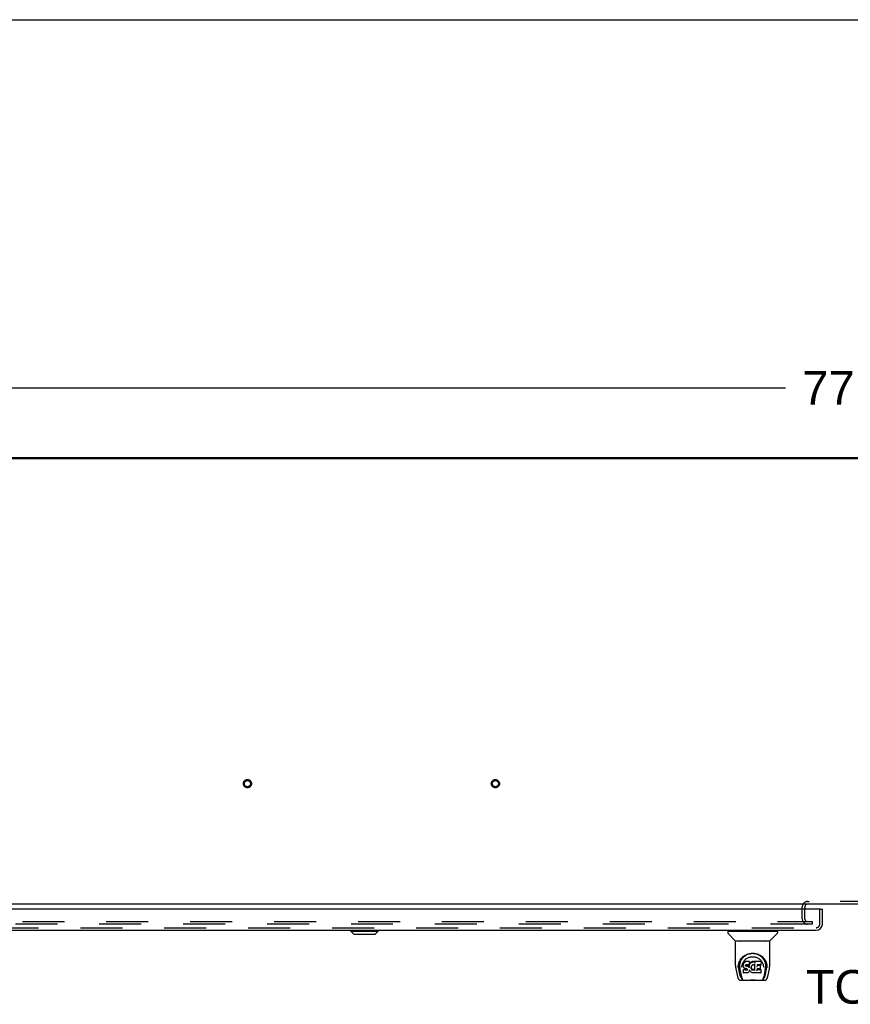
# Model space of a CAD drawing. Header units: inches. Extents: x 0 to 308, y 0 to 199.
# Tile 109 of 139: x 54 to 87, y 159 to 199. Entities that reach past the tile are written whole.
import ezdxf

# ---------------------------------------------------------------- set-up
doc = ezdxf.new("R2010")
doc.units = ezdxf.units.IN
doc.header["$LTSCALE"] = 16.920913
doc.header["$MEASUREMENT"] = 0
doc.linetypes.add('HIDDEN', pattern=[0.2, 0.1, -0.1])
doc.layers.get('0').update_dxf_attribs({"linetype": 'CONTINUOUS'})
for name, color, linetype in [('DEFAULT_2', 8, 'HIDDEN'), ('DIMENSIONS', 7, 'CONTINUOUS'), ('LEFT_OR_SECONDARY_DOOR_ASSEMBLY', 7, 'CONTINUOUS')]:
    doc.layers.add(name, color=color, linetype=linetype)
doc.styles.get("Standard").update_dxf_attribs({"font": 'arial.ttf'})
doc.dimstyles.new('DIMSTYLE_1', dxfattribs={"dimtxt": 1.357292, "dimasz": 1.809723, "dimexe": 0.09, "dimexo": 0.07, "dimgap": 0.0375, "dimtad": 0, "dimtih": 1, "dimtoh": 1, "dimzin": 4, "dimdsep": 46, "dimtxsty": 'Standard', "dimblk": '_FILLED', "dimblk1": '_FILLED', "dimblk2": '_FILLED', "dimcen": 0.09, "dimadec": 3, "dimazin": 1, "dimtfac": 1, "dimtdec": 3, "dimtofl": 0, "dimtmove": 0, "dimatfit": 3, "dimldrblk": '_FILLED', "dimfxl": 0, "dimtolj": 1, "dimtzin": 4, "dimarcsym": 0})

# ---------------------------------------------------------------- blocks, each defined once
blk = doc.blocks.new('_FILLED')
at = {"color": 0, "linetype": 'ByBlock'}
blk.add_solid([(0, 0), (-1, 0.2), (-1, -0.2)], dxfattribs=at)
blk = doc.blocks.new('*D1')
at = {"layer": 'DIMENSIONS', "color": 2, "linetype": 'Continuous'}
for p, q in [((48.763, 182.638), (48.763, 185.858)), ((126.513, 182.638), (126.513, 185.858)), ((48.763, 184.229), (84.588, 184.229)), ((126.513, 184.229), (90.688, 184.229))]:
    blk.add_line(p, q, dxfattribs=at)
at = {"layer": 'DIMENSIONS', "color": 2, "linetype": 'Continuous', "xscale": 1.8097233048, "yscale": 1.8097233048, "zscale": 1.8097233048, "rotation": 180}
blk.add_blockref('_FILLED', (48.763, 184.229), dxfattribs=at)
at = {"layer": 'DIMENSIONS', "color": 2, "linetype": 'Continuous', "xscale": 1.8097233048, "yscale": 1.8097233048, "zscale": 1.8097233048}
blk.add_blockref('_FILLED', (126.513, 184.229), dxfattribs=at)
at = {"layer": 'DIMENSIONS', "color": 2, "linetype": 'Continuous', "insert": (87.638, 184.908), "char_height": 1.3573, "width": 4.74296, "attachment_point": 2, "line_spacing_factor": 0.9}
blk.add_mtext('77.75', dxfattribs=at)

msp = doc.modelspace()

# ---------------------------------------------------------------- linework, layer by layer
at = {"color": 7, "linetype": 'Continuous'}
for p, q in [((0, 199.07), (307.653, 199.07)), ((49.009, 181.423), (126.266, 181.423)), ((65.763, 181.423), (65.763, 181.371)), ((126.409, 181.371), (48.867, 181.371)), ((126.461, 163.423), (48.815, 163.423)), ((85.367, 163.281), (85.367, 163.219))]:
    msp.add_line(p, q, dxfattribs=at)
at = {"color": 3, "linetype": 'Continuous'}
msp.add_arc((85.482, 163.308), 0.115, 115.2502, 169.2857, dxfattribs=at)
at = {"layer": 'DEFAULT_2', "color": 8, "linetype": 'HIDDEN'}
for p, q in [((85.482, 163.527), (85.543, 163.527)), ((88.482, 163.527), (85.543, 163.527)), ((85.263, 162.83), (85.263, 163.308)), ((85.367, 163.281), (85.367, 163.308)), ((85.367, 162.83), (85.367, 163.219)), ((50.429, 162.715), (85.679, 162.715)), ((85.679, 162.611), (50.429, 162.611)), ((85.679, 162.611), (85.679, 162.715))]:
    msp.add_line(p, q, dxfattribs=at)
for centre, radius in [((62.888, 168.277), 0.164), ((62.888, 168.277), 0.124), ((72.888, 168.277), 0.164), ((72.888, 168.277), 0.124)]:
    msp.add_circle(centre, radius, dxfattribs=at)
for centre, radius, start, end in [((85.482, 163.308), 0.219, 90, 180), ((85.482, 163.308), 0.115, 169.2857, 180), ((85.482, 163.308), 0.115, 90, 115.2502), ((85.482, 162.83), 0.219, 180, 270), ((85.482, 162.83), 0.115, 180, 270)]:
    msp.add_arc(centre, radius, start, end, dxfattribs=at)
at = {"layer": 'LEFT_OR_SECONDARY_DOOR_ASSEMBLY', "color": 3, "linetype": 'Continuous'}
for p, q in [((86.013, 163.219), (49.2, 163.219)), ((86.075, 162.612), (86.075, 163.219)), ((49.384, 162.365), (85.829, 162.365))]:
    msp.add_line(p, q, dxfattribs=at)
at = {"layer": 'LEFT_OR_SECONDARY_DOOR_ASSEMBLY', "color": 8, "linetype": 'HIDDEN'}
for p, q in [((85.971, 162.612), (85.971, 163.219)), ((49.384, 162.469), (85.829, 162.469))]:
    msp.add_line(p, q, dxfattribs=at)
at = {"layer": 'LEFT_OR_SECONDARY_DOOR_ASSEMBLY', "color": 7, "linetype": 'Continuous'}
for p, q in [((86.013, 163.219), (86.075, 163.219)), ((67.055, 162.326), (67.055, 162.365)), ((67.173, 162.208), (67.055, 162.326)), ((67.055, 162.326), (68.158, 162.326)), ((67.056, 162.326), (67.056, 162.365)), ((67.174, 162.208), (67.056, 162.326)), ((68.04, 162.208), (68.158, 162.326)), ((68.158, 162.326), (68.158, 162.365)), ((82.267, 162.326), (84.259, 162.326)), ((82.318, 162.326), (82.318, 162.365)), ((84.208, 162.326), (84.208, 162.365)), ((67.173, 162.208), (68.04, 162.208)), ((82.259, 162.318), (82.259, 162.263)), ((82.565, 161.941), (82.27, 162.235)), ((83.939, 161.932), (82.586, 161.932)), ((82.646, 161.928), (82.645, 161.927)), ((82.648, 161.932), (82.646, 161.928)), ((83.88, 161.928), (83.878, 161.932)), ((83.96, 161.941), (84.255, 162.235)), ((84.267, 162.318), (84.267, 162.263)), ((82.574, 160.953), (82.574, 161.916)), ((83.944, 161.924), (82.582, 161.924)), ((83.952, 160.953), (83.952, 161.916)), ((82.83, 161.207), (82.855, 161.242)), ((82.589, 160.809), (82.654, 160.504)), ((82.681, 160.868), (82.685, 160.926)), ((82.681, 160.869), (82.681, 160.868)), ((82.685, 160.926), (82.693, 160.98)), ((82.695, 160.986), (82.694, 160.931)), ((82.762, 160.536), (82.706, 160.813)), ((82.742, 160.879), (82.744, 160.853)), ((82.752, 160.788), (82.814, 160.485)), ((82.827, 160.882), (82.827, 160.882)), ((82.887, 161.005), (82.886, 160.98)), ((82.886, 160.946), (82.886, 160.98)), ((82.888, 160.921), (82.886, 160.946)), ((82.886, 160.946), (82.886, 160.946)), ((82.892, 161.03), (82.887, 161.005)), ((82.888, 160.971), (82.887, 161.005)), ((82.892, 160.896), (82.888, 160.921)), ((82.888, 160.921), (82.888, 160.921)), ((82.902, 161.055), (82.892, 161.03)), ((82.893, 160.995), (82.892, 161.03)), ((82.901, 160.873), (82.892, 160.896)), ((82.892, 160.896), (82.892, 160.896)), ((82.9, 160.78), (82.892, 160.772)), ((82.894, 160.659), (82.892, 160.772)), ((82.9, 160.743), (82.9, 160.78)), ((82.962, 160.78), (82.9, 160.78)), ((82.915, 160.852), (82.901, 160.873)), ((82.901, 160.873), (82.901, 160.873)), ((82.917, 161.077), (82.902, 161.055)), ((82.902, 161.02), (82.902, 161.055)), ((82.915, 160.852), (82.915, 160.851)), ((82.933, 160.833), (82.915, 160.851)), ((82.927, 161.086), (82.917, 161.077)), ((82.917, 161.041), (82.917, 161.077)), ((82.938, 161.094), (82.927, 161.086)), ((82.927, 161.05), (82.927, 161.086)), ((82.954, 160.819), (82.933, 160.833)), ((82.933, 160.833), (82.933, 160.833)), ((82.961, 161.105), (82.938, 161.094)), ((82.938, 161.058), (82.938, 161.094)), ((82.967, 160.815), (82.954, 160.819)), ((82.954, 160.819), (82.954, 160.819)), ((82.987, 161.113), (82.961, 161.105)), ((82.961, 161.068), (82.961, 161.105)), ((83.022, 160.781), (82.962, 160.78)), ((82.962, 160.743), (82.962, 160.78)), ((82.962, 160.743), (82.962, 160.742)), ((82.98, 160.813), (82.967, 160.815)), ((82.976, 160.948), (82.975, 160.934)), ((82.978, 160.962), (82.976, 160.948)), ((82.976, 160.928), (82.976, 160.946)), ((82.977, 160.923), (82.978, 160.958)), ((82.98, 160.965), (82.978, 160.961)), ((82.98, 160.954), (82.978, 160.958)), ((82.983, 160.967), (82.98, 160.965)), ((82.984, 160.952), (82.98, 160.954)), ((82.98, 160.918), (82.98, 160.954)), ((83.027, 160.812), (82.98, 160.813)), ((82.994, 160.971), (82.983, 160.967)), ((82.984, 160.915), (82.984, 160.952)), ((82.996, 160.948), (82.984, 160.952)), ((82.987, 161.076), (82.987, 161.113)), ((83.139, 161.113), (82.987, 161.113)), ((82.987, 161.076), (82.987, 161.075)), ((83.008, 160.972), (82.994, 160.971)), ((82.995, 160.91), (82.996, 160.912)), ((83.019, 160.949), (82.996, 160.948)), ((82.996, 160.912), (82.996, 160.948)), ((83.008, 160.972), (83.008, 160.972)), ((83.121, 160.972), (83.008, 160.972)), ((83.019, 160.912), (83.019, 160.949)), ((83.044, 160.948), (83.019, 160.949)), ((83.019, 160.911), (83.019, 160.912)), ((83.036, 160.782), (83.022, 160.781)), ((83.022, 160.744), (83.022, 160.781)), ((83.022, 160.744), (83.022, 160.742)), ((83.027, 160.812), (83.028, 160.813)), ((83.034, 160.812), (83.027, 160.812)), ((83.039, 160.81), (83.034, 160.812)), ((83.04, 160.784), (83.036, 160.782)), ((83.036, 160.745), (83.036, 160.782)), ((83.044, 160.806), (83.039, 160.81)), ((83.045, 160.789), (83.04, 160.784)), ((83.041, 160.748), (83.04, 160.784)), ((83.043, 160.91), (83.044, 160.911)), ((83.044, 160.911), (83.044, 160.948)), ((83.069, 160.942), (83.044, 160.948)), ((83.048, 160.802), (83.044, 160.807)), ((83.051, 160.796), (83.045, 160.789)), ((83.045, 160.752), (83.045, 160.789)), ((83.054, 160.79), (83.048, 160.802)), ((83.054, 160.764), (83.053, 160.79)), ((83.056, 160.776), (83.054, 160.79)), ((83.056, 160.77), (83.055, 160.78)), ((83.081, 160.937), (83.069, 160.942)), ((83.069, 160.906), (83.069, 160.942)), ((83.092, 160.929), (83.081, 160.937)), ((83.081, 160.9), (83.081, 160.937)), ((83.111, 160.911), (83.092, 160.929)), ((83.092, 160.892), (83.092, 160.929)), ((83.11, 160.875), (83.111, 160.911)), ((83.12, 160.896), (83.111, 160.911)), ((83.121, 160.972), (83.12, 160.972)), ((83.123, 160.938), (83.12, 160.896)), ((83.12, 160.86), (83.12, 160.896)), ((83.132, 160.973), (83.121, 160.972)), ((83.122, 160.853), (83.121, 160.854)), ((83.127, 160.961), (83.123, 160.938)), ((83.124, 160.904), (83.123, 160.938)), ((83.13, 160.973), (83.127, 160.961)), ((83.128, 160.926), (83.127, 160.961)), ((83.139, 160.757), (83.132, 160.733)), ((83.137, 160.985), (83.133, 160.973)), ((83.134, 160.948), (83.133, 160.974)), ((83.139, 160.999), (83.137, 160.985)), ((83.137, 160.985), (83.137, 160.985)), ((83.142, 161.005), (83.138, 160.997)), ((83.141, 161.058), (83.139, 161.113)), ((83.139, 161.078), (83.139, 161.113)), ((83.14, 161.024), (83.139, 160.999)), ((83.139, 161), (83.139, 160.999)), ((83.139, 160.768), (83.139, 160.769)), ((83.139, 160.767), (83.139, 160.768)), ((83.139, 160.768), (83.139, 160.768)), ((83.139, 160.766), (83.139, 160.767)), ((83.139, 160.767), (83.139, 160.767)), ((83.14, 160.765), (83.139, 160.757)), ((83.139, 160.757), (83.139, 160.757)), ((83.14, 161.024), (83.141, 161.058)), ((83.16, 160.729), (83.14, 160.765)), ((83.153, 161.026), (83.142, 161.005)), ((83.142, 160.97), (83.142, 161.005)), ((83.166, 161.045), (83.153, 161.026)), ((83.153, 160.99), (83.153, 161.026)), ((83.181, 161.063), (83.166, 161.045)), ((83.167, 161.009), (83.166, 161.045)), ((83.198, 161.079), (83.181, 161.063)), ((83.182, 161.027), (83.181, 161.063)), ((83.218, 161.094), (83.198, 161.079)), ((83.199, 161.043), (83.198, 161.079)), ((83.205, 160.873), (83.204, 160.847)), ((83.209, 160.899), (83.205, 160.873)), ((83.205, 160.835), (83.206, 160.869)), ((83.206, 160.869), (83.206, 160.874)), ((83.209, 160.858), (83.206, 160.869)), ((83.208, 160.823), (83.209, 160.858)), ((83.213, 160.91), (83.209, 160.899)), ((83.218, 160.834), (83.209, 160.858)), ((83.218, 160.921), (83.213, 160.91)), ((83.217, 160.798), (83.218, 160.834)), ((83.241, 161.104), (83.218, 161.094)), ((83.218, 161.057), (83.218, 161.094)), ((83.232, 160.943), (83.218, 160.921)), ((83.23, 160.811), (83.218, 160.834)), ((83.238, 160.802), (83.23, 160.811)), ((83.23, 160.776), (83.23, 160.811)), ((83.239, 160.952), (83.232, 160.943)), ((83.248, 160.793), (83.238, 160.802)), ((83.238, 160.766), (83.238, 160.802)), ((83.248, 160.958), (83.239, 160.952)), ((83.264, 161.109), (83.241, 161.104)), ((83.241, 161.067), (83.241, 161.104)), ((83.247, 160.757), (83.248, 160.793)), ((83.272, 160.968), (83.248, 160.958)), ((83.258, 160.787), (83.248, 160.793)), ((83.257, 160.75), (83.258, 160.787)), ((83.269, 160.782), (83.258, 160.787)), ((83.288, 161.111), (83.264, 161.109)), ((83.264, 161.072), (83.264, 161.109)), ((83.265, 161.071), (83.264, 161.072)), ((83.269, 160.745), (83.269, 160.782)), ((83.281, 160.78), (83.269, 160.782)), ((83.283, 160.971), (83.272, 160.968)), ((83.281, 160.743), (83.281, 160.78)), ((83.281, 160.78), (83.294, 160.779)), ((83.281, 160.742), (83.281, 160.743)), ((83.294, 160.97), (83.283, 160.971)), ((83.288, 161.075), (83.288, 161.111)), ((83.288, 161.111), (83.312, 161.111)), ((83.288, 161.073), (83.288, 161.075)), ((83.305, 160.968), (83.294, 160.97)), ((83.306, 160.781), (83.294, 160.779)), ((83.294, 160.743), (83.294, 160.779)), ((83.294, 160.741), (83.294, 160.743)), ((83.317, 160.963), (83.305, 160.968)), ((83.318, 160.785), (83.306, 160.781)), ((83.306, 160.744), (83.306, 160.781)), ((83.312, 161.074), (83.312, 161.111)), ((83.325, 161.109), (83.312, 161.111)), ((83.312, 161.073), (83.312, 161.074)), ((83.329, 160.79), (83.318, 160.785)), ((83.318, 160.748), (83.318, 160.785)), ((83.324, 161.072), (83.325, 161.109)), ((83.337, 161.105), (83.325, 161.109)), ((83.339, 160.798), (83.329, 160.79)), ((83.329, 160.754), (83.329, 160.79)), ((83.351, 161.011), (83.335, 160.971)), ((83.35, 161.097), (83.337, 161.105)), ((83.337, 161.068), (83.337, 161.105)), ((83.34, 160.761), (83.339, 160.798)), ((83.35, 161.061), (83.349, 161.111)), ((83.598, 161.111), (83.349, 161.111)), ((83.352, 161.012), (83.351, 161.012)), ((83.351, 161.012), (83.351, 161.012)), ((83.351, 161.012), (83.351, 161.011)), ((83.355, 160.758), (83.351, 161.011)), ((83.353, 161.017), (83.352, 161.016)), ((83.352, 161.016), (83.352, 161.014)), ((83.352, 161.014), (83.352, 161.013)), ((83.352, 161.013), (83.352, 161.013)), ((83.352, 161.013), (83.352, 161.012)), ((83.352, 161.012), (83.352, 161.012)), ((83.353, 161.019), (83.353, 161.017)), ((83.358, 160.75), (83.357, 160.751)), ((83.439, 160.816), (83.438, 160.742)), ((83.567, 160.816), (83.439, 160.816)), ((83.599, 160.777), (83.439, 160.777)), ((83.441, 160.972), (83.44, 160.913)), ((83.598, 160.972), (83.44, 160.972)), ((83.567, 160.948), (83.44, 160.948)), ((83.579, 160.827), (83.58, 160.935)), ((83.607, 160.66), (83.609, 160.766)), ((83.612, 160.986), (83.614, 161.094)), ((83.614, 161.125), (83.631, 161.1)), ((83.696, 160.913), (83.698, 160.882)), ((83.698, 160.882), (83.698, 160.882)), ((83.772, 160.785), (83.711, 160.485)), ((83.763, 160.536), (83.82, 160.813)), ((83.819, 161.031), (83.832, 160.98)), ((83.831, 160.986), (83.831, 160.931)), ((83.844, 160.868), (83.844, 160.869)), ((83.871, 160.504), (83.937, 160.809)), ((82.778, 160.349), (83.747, 160.349)), ((82.821, 160.428), (82.828, 160.428)), ((82.828, 160.428), (82.831, 160.419)), ((82.832, 160.416), (82.831, 160.419)), ((82.901, 160.651), (82.894, 160.658)), ((82.901, 160.651), (82.901, 160.651)), ((83.047, 160.651), (82.901, 160.651)), ((82.992, 160.349), (83.016, 160.35)), ((83.04, 160.349), (83.038, 160.351)), ((83.06, 160.653), (83.047, 160.651)), ((83.047, 160.651), (83.047, 160.652)), ((83.072, 160.657), (83.06, 160.653)), ((83.092, 160.671), (83.072, 160.657)), ((83.072, 160.657), (83.072, 160.657)), ((83.11, 160.689), (83.092, 160.671)), ((83.092, 160.671), (83.092, 160.671)), ((83.117, 160.699), (83.11, 160.689)), ((83.11, 160.689), (83.11, 160.689)), ((83.118, 160.699), (83.117, 160.699)), ((83.123, 160.71), (83.118, 160.699)), ((83.132, 160.733), (83.123, 160.71)), ((83.123, 160.71), (83.123, 160.71)), ((83.132, 160.733), (83.132, 160.733)), ((83.173, 160.71), (83.16, 160.729)), ((83.16, 160.729), (83.16, 160.729)), ((83.188, 160.693), (83.173, 160.71)), ((83.173, 160.71), (83.173, 160.71)), ((83.188, 160.693), (83.189, 160.693)), ((83.205, 160.678), (83.189, 160.693)), ((83.205, 160.678), (83.206, 160.678)), ((83.224, 160.664), (83.206, 160.678)), ((83.234, 160.659), (83.224, 160.664)), ((83.224, 160.664), (83.224, 160.664)), ((83.245, 160.655), (83.234, 160.659)), ((83.234, 160.659), (83.234, 160.659)), ((83.267, 160.65), (83.245, 160.655)), ((83.29, 160.647), (83.267, 160.65)), ((83.313, 160.65), (83.29, 160.647)), ((83.29, 160.648), (83.29, 160.647)), ((83.335, 160.657), (83.313, 160.65)), ((83.354, 160.668), (83.335, 160.657)), ((83.335, 160.657), (83.335, 160.657)), ((83.359, 160.668), (83.354, 160.668)), ((83.359, 160.66), (83.359, 160.668)), ((83.599, 160.651), (83.368, 160.651)), ((83.485, 160.349), (83.487, 160.351)), ((83.693, 160.416), (83.695, 160.419)), ((83.695, 160.419), (83.697, 160.428)), ((83.697, 160.428), (83.704, 160.428))]:
    msp.add_line(p, q, dxfattribs=at)
for points in [[(82.645, 161.927), (82.644, 161.926), (82.644, 161.925), (82.643, 161.925), (82.643, 161.924), (82.644, 161.924)], [(83.881, 161.927), (83.88, 161.927), (83.88, 161.928)], [(83.882, 161.924), (83.882, 161.924), (83.882, 161.925), (83.882, 161.925), (83.881, 161.926), (83.881, 161.927)], [(82.693, 160.98), (82.706, 161.031), (82.723, 161.079), (82.743, 161.123), (82.766, 161.165), (82.792, 161.203), (82.82, 161.239), (82.851, 161.272), (82.884, 161.303), (82.92, 161.332), (82.959, 161.358), (83, 161.38), (83.042, 161.4), (83.086, 161.416), (83.13, 161.428), (83.175, 161.436), (83.219, 161.442), (83.263, 161.443), (83.307, 161.442), (83.351, 161.436), (83.396, 161.428), (83.44, 161.416), (83.483, 161.4), (83.526, 161.38), (83.567, 161.358), (83.605, 161.332), (83.641, 161.303), (83.675, 161.272), (83.705, 161.239), (83.734, 161.203), (83.759, 161.165), (83.782, 161.123), (83.802, 161.079), (83.819, 161.031)], [(82.742, 160.879), (82.741, 160.903), (82.742, 160.949), (82.747, 160.996), (82.756, 161.042), (82.77, 161.087), (82.787, 161.13), (82.807, 161.17), (82.83, 161.207)], [(82.855, 161.242), (82.882, 161.273), (82.911, 161.301)], [(82.895, 161.1), (82.911, 161.125), (82.93, 161.148), (82.949, 161.169), (82.97, 161.19), (82.993, 161.209), (83.017, 161.226), (83.042, 161.242), (83.068, 161.257), (83.095, 161.269), (83.123, 161.279), (83.151, 161.288), (83.179, 161.294), (83.207, 161.299), (83.235, 161.302), (83.262, 161.302), (83.29, 161.302), (83.318, 161.299), (83.346, 161.294), (83.374, 161.288), (83.402, 161.28), (83.43, 161.269), (83.457, 161.257), (83.484, 161.242), (83.509, 161.226), (83.532, 161.209), (83.555, 161.19), (83.576, 161.17), (83.596, 161.148), (83.614, 161.125)], [(82.911, 161.301), (82.94, 161.326), (82.971, 161.348), (83.002, 161.368)], [(83.002, 161.368), (83.034, 161.384), (83.066, 161.399), (83.098, 161.411)], [(83.098, 161.411), (83.131, 161.42), (83.164, 161.428), (83.196, 161.433), (83.229, 161.436), (83.262, 161.437), (83.294, 161.436), (83.327, 161.433), (83.359, 161.428), (83.392, 161.421)], [(83.392, 161.421), (83.424, 161.412), (83.456, 161.4), (83.488, 161.386)], [(83.488, 161.386), (83.52, 161.369), (83.551, 161.35), (83.582, 161.328), (83.611, 161.304), (83.64, 161.276), (83.667, 161.245), (83.693, 161.211), (83.716, 161.174), (83.737, 161.133), (83.755, 161.09), (83.768, 161.045), (83.778, 160.998), (83.783, 160.951)], [(82.574, 160.953), (82.575, 160.919), (82.578, 160.88), (82.583, 160.84), (82.589, 160.809)], [(82.694, 160.931), (82.695, 160.897), (82.699, 160.853), (82.706, 160.813)], [(82.744, 160.853), (82.745, 160.833), (82.749, 160.809), (82.752, 160.788)], [(82.827, 160.882), (82.829, 160.912), (82.835, 160.949)], [(82.835, 160.949), (82.843, 160.984), (82.853, 161.016), (82.865, 161.046)], [(82.865, 161.046), (82.879, 161.074), (82.895, 161.1)], [(82.886, 160.946), (82.886, 160.946), (82.887, 160.945), (82.887, 160.945), (82.887, 160.945), (82.888, 160.945), (82.888, 160.945)], [(82.888, 160.971), (82.888, 160.97), (82.888, 160.97), (82.888, 160.97), (82.889, 160.969), (82.889, 160.969), (82.89, 160.969)], [(82.888, 160.921), (82.888, 160.921), (82.888, 160.921), (82.888, 160.92), (82.889, 160.92), (82.889, 160.92), (82.89, 160.92)], [(82.892, 160.896), (82.892, 160.896), (82.893, 160.896), (82.893, 160.896), (82.894, 160.895), (82.894, 160.895)], [(82.893, 160.995), (82.893, 160.995), (82.893, 160.995), (82.894, 160.994), (82.894, 160.994), (82.894, 160.994), (82.895, 160.994)], [(82.893, 160.736), (82.893, 160.736), (82.893, 160.736), (82.894, 160.735), (82.894, 160.735), (82.894, 160.735), (82.894, 160.735)], [(82.9, 160.743), (82.9, 160.743), (82.9, 160.742), (82.901, 160.742), (82.901, 160.742), (82.901, 160.742), (82.901, 160.742)], [(82.901, 160.873), (82.902, 160.872), (82.902, 160.872), (82.903, 160.872), (82.903, 160.872)], [(82.903, 161.019), (82.903, 161.019), (82.903, 161.019), (82.903, 161.019), (82.904, 161.018), (82.904, 161.018), (82.904, 161.018)], [(82.915, 160.851), (82.915, 160.851), (82.916, 160.851), (82.916, 160.851), (82.916, 160.851), (82.917, 160.851)], [(82.917, 161.041), (82.917, 161.04), (82.918, 161.04), (82.918, 161.04), (82.918, 161.04), (82.918, 161.04), (82.919, 161.039)], [(82.927, 161.05), (82.927, 161.05), (82.927, 161.05), (82.927, 161.049), (82.928, 161.049), (82.928, 161.049), (82.928, 161.049)], [(82.933, 160.833), (82.933, 160.833), (82.934, 160.833), (82.934, 160.833), (82.934, 160.833)], [(82.938, 161.057), (82.938, 161.057), (82.938, 161.057), (82.938, 161.057), (82.939, 161.057), (82.939, 161.056), (82.939, 161.056)], [(82.954, 160.819), (82.955, 160.819), (82.955, 160.82), (82.955, 160.82)], [(82.961, 161.068), (82.961, 161.068), (82.961, 161.067), (82.961, 161.067), (82.962, 161.067), (82.962, 161.067), (82.962, 161.067)], [(82.967, 160.815), (82.967, 160.815), (82.967, 160.815), (82.967, 160.815)], [(82.973, 160.933), (82.974, 160.933), (82.974, 160.933), (82.975, 160.933), (82.975, 160.934), (82.975, 160.934), (82.975, 160.934)], [(82.974, 160.947), (82.975, 160.947), (82.975, 160.947), (82.976, 160.948), (82.976, 160.948), (82.976, 160.948), (82.976, 160.948)], [(82.974, 160.927), (82.974, 160.927), (82.975, 160.927), (82.975, 160.927), (82.975, 160.927), (82.976, 160.928), (82.976, 160.928)], [(82.975, 160.921), (82.976, 160.921), (82.976, 160.922), (82.976, 160.922), (82.977, 160.922), (82.977, 160.922), (82.977, 160.922)], [(82.976, 160.961), (82.977, 160.961), (82.977, 160.961), (82.978, 160.961), (82.978, 160.961), (82.978, 160.961)], [(82.978, 160.965), (82.979, 160.965), (82.979, 160.965), (82.98, 160.965), (82.98, 160.965)], [(82.979, 160.917), (82.979, 160.917), (82.979, 160.917), (82.979, 160.917), (82.98, 160.918), (82.98, 160.918), (82.98, 160.918)], [(82.98, 160.813), (82.98, 160.813), (82.98, 160.813), (82.98, 160.813)], [(82.982, 160.968), (82.982, 160.967), (82.982, 160.967), (82.983, 160.967), (82.983, 160.967)], [(82.983, 160.914), (82.983, 160.914), (82.983, 160.914), (82.983, 160.914), (82.984, 160.914), (82.984, 160.915), (82.984, 160.915)], [(82.994, 160.971), (82.994, 160.971), (82.994, 160.971), (82.994, 160.971)], [(83.034, 160.812), (83.034, 160.812), (83.034, 160.812), (83.034, 160.812)], [(83.036, 160.745), (83.036, 160.745), (83.036, 160.744), (83.036, 160.744), (83.036, 160.744), (83.037, 160.744), (83.037, 160.744)], [(83.039, 160.81), (83.039, 160.81), (83.04, 160.81), (83.04, 160.81)], [(83.041, 160.748), (83.041, 160.747), (83.041, 160.747), (83.041, 160.747), (83.042, 160.747), (83.042, 160.747), (83.042, 160.746)], [(83.044, 160.806), (83.044, 160.806), (83.044, 160.806), (83.045, 160.806), (83.045, 160.807)], [(83.045, 160.753), (83.046, 160.752), (83.046, 160.752), (83.046, 160.752), (83.046, 160.752), (83.047, 160.751), (83.047, 160.751)], [(83.048, 160.802), (83.048, 160.802), (83.048, 160.801), (83.049, 160.801), (83.049, 160.801)], [(83.054, 160.79), (83.054, 160.79), (83.054, 160.789), (83.055, 160.789), (83.055, 160.789), (83.056, 160.789)], [(83.054, 160.764), (83.054, 160.764), (83.054, 160.763), (83.054, 160.763), (83.055, 160.763), (83.055, 160.763), (83.055, 160.763)], [(83.056, 160.776), (83.056, 160.776), (83.056, 160.776), (83.057, 160.775), (83.057, 160.775), (83.058, 160.775), (83.058, 160.775)], [(83.056, 160.77), (83.056, 160.77), (83.056, 160.769), (83.056, 160.769), (83.057, 160.769), (83.057, 160.769), (83.058, 160.769)], [(83.068, 160.904), (83.068, 160.904), (83.068, 160.905), (83.068, 160.905), (83.068, 160.905), (83.068, 160.905), (83.069, 160.906)], [(83.08, 160.899), (83.08, 160.899), (83.08, 160.899), (83.081, 160.899), (83.081, 160.9), (83.081, 160.9), (83.081, 160.9)], [(83.091, 160.891), (83.091, 160.891), (83.091, 160.891), (83.091, 160.892), (83.092, 160.892), (83.092, 160.892), (83.092, 160.892)], [(83.109, 160.873), (83.109, 160.873), (83.109, 160.874), (83.109, 160.874), (83.11, 160.874), (83.11, 160.874), (83.11, 160.875)], [(83.121, 160.854), (83.121, 160.856), (83.121, 160.857), (83.12, 160.858), (83.12, 160.859)], [(83.126, 160.902), (83.125, 160.902), (83.125, 160.902), (83.125, 160.903), (83.124, 160.903), (83.124, 160.903), (83.124, 160.904)], [(83.13, 160.925), (83.129, 160.925), (83.129, 160.925), (83.129, 160.925), (83.128, 160.925), (83.128, 160.926), (83.128, 160.926)], [(83.133, 160.973), (83.132, 160.973), (83.132, 160.973), (83.132, 160.973), (83.131, 160.973)], [(83.133, 160.973), (83.133, 160.973), (83.133, 160.973), (83.133, 160.973)], [(83.136, 160.947), (83.135, 160.947), (83.135, 160.947), (83.135, 160.947), (83.134, 160.948), (83.134, 160.948), (83.134, 160.948)], [(83.137, 160.985), (83.137, 160.985), (83.137, 160.985), (83.136, 160.984), (83.136, 160.984), (83.135, 160.984)], [(83.138, 161.076), (83.138, 161.076), (83.138, 161.076), (83.138, 161.075), (83.137, 161.075), (83.137, 161.075), (83.137, 161.075)], [(83.139, 160.999), (83.139, 160.999), (83.138, 160.999), (83.138, 160.999), (83.138, 160.998), (83.137, 160.998), (83.137, 160.998)], [(83.139, 160.757), (83.139, 160.757), (83.139, 160.756), (83.139, 160.756), (83.138, 160.756), (83.138, 160.756), (83.137, 160.756)], [(83.14, 161.024), (83.14, 161.023), (83.14, 161.023), (83.139, 161.023), (83.139, 161.023), (83.139, 161.022), (83.138, 161.022)], [(83.139, 160.769), (83.139, 160.769), (83.139, 160.77)], [(83.14, 160.765), (83.14, 160.765), (83.14, 160.765), (83.14, 160.766), (83.14, 160.766), (83.14, 160.766), (83.14, 160.766), (83.139, 160.766)], [(83.14, 160.765), (83.14, 160.765), (83.14, 160.765), (83.14, 160.765), (83.14, 160.765)], [(83.144, 160.969), (83.144, 160.969), (83.143, 160.969), (83.143, 160.969), (83.143, 160.969), (83.143, 160.97), (83.142, 160.97)], [(83.155, 160.989), (83.155, 160.989), (83.154, 160.989), (83.154, 160.99), (83.154, 160.99), (83.154, 160.99), (83.153, 160.99)], [(83.168, 161.008), (83.168, 161.008), (83.168, 161.008), (83.167, 161.009), (83.167, 161.009), (83.167, 161.009), (83.167, 161.009)], [(83.183, 161.026), (83.183, 161.026), (83.183, 161.026), (83.182, 161.026), (83.182, 161.026), (83.182, 161.027), (83.182, 161.027)], [(83.2, 161.042), (83.2, 161.042), (83.2, 161.042), (83.199, 161.042), (83.199, 161.043), (83.199, 161.043), (83.199, 161.043)], [(83.204, 160.847), (83.204, 160.847), (83.204, 160.847), (83.204, 160.846), (83.203, 160.846), (83.203, 160.846), (83.202, 160.846)], [(83.205, 160.873), (83.205, 160.873), (83.205, 160.873), (83.205, 160.873), (83.204, 160.872), (83.204, 160.872), (83.203, 160.872)], [(83.205, 160.835), (83.205, 160.834), (83.205, 160.834), (83.205, 160.834), (83.204, 160.834), (83.204, 160.833), (83.203, 160.833)], [(83.208, 160.822), (83.208, 160.822), (83.208, 160.822), (83.207, 160.822), (83.207, 160.821), (83.206, 160.821), (83.206, 160.821)], [(83.209, 160.899), (83.209, 160.899), (83.209, 160.898), (83.208, 160.898), (83.208, 160.898), (83.207, 160.898)], [(83.213, 160.91), (83.212, 160.91), (83.212, 160.91), (83.212, 160.91), (83.211, 160.91), (83.211, 160.91)], [(83.218, 160.921), (83.218, 160.921), (83.217, 160.921), (83.217, 160.921), (83.216, 160.921)], [(83.217, 160.798), (83.217, 160.798), (83.217, 160.798), (83.217, 160.797), (83.216, 160.797), (83.216, 160.797), (83.216, 160.797)], [(83.219, 161.056), (83.219, 161.056), (83.219, 161.056), (83.219, 161.056), (83.219, 161.057), (83.219, 161.057), (83.218, 161.057)], [(83.228, 160.774), (83.229, 160.774), (83.229, 160.774), (83.229, 160.775), (83.229, 160.775), (83.23, 160.775), (83.23, 160.775)], [(83.232, 160.943), (83.232, 160.943), (83.232, 160.943), (83.231, 160.943), (83.231, 160.943), (83.23, 160.943)], [(83.236, 160.764), (83.237, 160.765), (83.237, 160.765), (83.237, 160.765), (83.237, 160.765), (83.238, 160.766), (83.238, 160.766)], [(83.239, 160.952), (83.239, 160.952), (83.239, 160.952), (83.238, 160.952), (83.238, 160.952)], [(83.241, 161.066), (83.241, 161.066), (83.241, 161.066), (83.241, 161.066), (83.241, 161.066), (83.241, 161.067), (83.241, 161.067)], [(83.246, 160.756), (83.246, 160.756), (83.247, 160.756), (83.247, 160.756), (83.247, 160.757), (83.247, 160.757), (83.247, 160.757)], [(83.248, 160.958), (83.248, 160.958), (83.248, 160.958), (83.247, 160.958)], [(83.257, 160.749), (83.257, 160.749), (83.257, 160.749), (83.257, 160.749), (83.257, 160.75), (83.257, 160.75), (83.258, 160.75)], [(83.268, 160.744), (83.268, 160.744), (83.268, 160.744), (83.269, 160.745), (83.269, 160.745), (83.269, 160.745), (83.269, 160.745)], [(83.272, 160.968), (83.272, 160.968), (83.271, 160.968), (83.271, 160.968)], [(83.283, 160.971), (83.282, 160.971), (83.282, 160.971), (83.282, 160.971)], [(83.294, 160.97), (83.294, 160.97), (83.294, 160.971), (83.294, 160.971)], [(83.305, 160.968), (83.305, 160.968), (83.305, 160.968), (83.306, 160.968)], [(83.306, 160.743), (83.306, 160.743), (83.306, 160.744), (83.306, 160.744), (83.306, 160.744), (83.306, 160.744), (83.306, 160.744)], [(83.317, 160.963), (83.317, 160.963), (83.319, 160.962), (83.321, 160.962), (83.323, 160.962), (83.325, 160.963), (83.327, 160.963), (83.329, 160.964), (83.331, 160.965), (83.333, 160.967), (83.334, 160.969), (83.335, 160.97), (83.335, 160.971)], [(83.317, 160.964), (83.317, 160.963), (83.317, 160.963), (83.317, 160.963)], [(83.318, 160.747), (83.318, 160.747), (83.318, 160.748), (83.318, 160.748), (83.318, 160.748), (83.318, 160.748), (83.318, 160.748)], [(83.324, 161.071), (83.324, 161.071), (83.324, 161.071), (83.324, 161.071), (83.324, 161.072), (83.324, 161.072), (83.324, 161.072)], [(83.33, 160.752), (83.33, 160.753), (83.33, 160.753), (83.33, 160.753), (83.329, 160.753), (83.329, 160.754), (83.329, 160.754)], [(83.336, 161.067), (83.337, 161.067), (83.337, 161.067), (83.337, 161.067), (83.337, 161.068), (83.337, 161.068), (83.337, 161.068)], [(83.355, 160.795), (83.354, 160.796), (83.353, 160.796), (83.353, 160.797), (83.352, 160.798), (83.351, 160.798), (83.35, 160.799), (83.35, 160.799), (83.349, 160.799), (83.348, 160.799), (83.347, 160.8), (83.346, 160.8), (83.346, 160.8)], [(83.352, 161.073), (83.352, 161.073), (83.351, 161.073), (83.351, 161.073), (83.351, 161.073), (83.351, 161.074), (83.351, 161.074)], [(83.352, 161.056), (83.352, 161.057), (83.352, 161.057), (83.351, 161.058), (83.351, 161.058), (83.351, 161.059), (83.351, 161.059)], [(83.351, 161.011), (83.351, 161.011), (83.351, 161.011)], [(83.351, 161.011), (83.351, 161.011), (83.351, 161.011), (83.351, 161.011)], [(83.357, 160.751), (83.357, 160.754), (83.356, 160.755), (83.356, 160.757)], [(83.436, 160.738), (83.436, 160.739), (83.437, 160.739), (83.437, 160.739), (83.437, 160.739), (83.437, 160.74), (83.437, 160.74)], [(83.437, 160.817), (83.438, 160.816), (83.438, 160.816), (83.438, 160.816), (83.438, 160.816), (83.439, 160.816), (83.439, 160.816)], [(83.438, 160.91), (83.438, 160.91), (83.438, 160.91), (83.439, 160.911), (83.439, 160.911), (83.439, 160.911), (83.439, 160.911)], [(83.439, 160.972), (83.439, 160.972), (83.439, 160.972), (83.44, 160.972), (83.44, 160.972), (83.44, 160.972), (83.44, 160.972)], [(83.567, 160.816), (83.569, 160.816), (83.57, 160.817), (83.572, 160.817), (83.574, 160.818), (83.575, 160.819), (83.576, 160.82), (83.577, 160.822), (83.578, 160.824), (83.578, 160.825), (83.579, 160.827)], [(83.598, 160.972), (83.599, 160.972), (83.601, 160.972), (83.604, 160.973), (83.606, 160.974), (83.608, 160.975), (83.609, 160.977), (83.611, 160.979), (83.612, 160.981), (83.612, 160.984), (83.612, 160.986)], [(83.631, 161.1), (83.646, 161.074), (83.66, 161.046)], [(83.66, 161.046), (83.672, 161.017), (83.682, 160.984), (83.691, 160.95), (83.696, 160.913)], [(83.772, 160.785), (83.773, 160.789), (83.774, 160.791), (83.774, 160.794), (83.775, 160.797), (83.775, 160.8), (83.776, 160.803), (83.776, 160.806), (83.777, 160.809), (83.777, 160.812), (83.778, 160.816), (83.778, 160.819), (83.779, 160.822), (83.779, 160.826), (83.779, 160.829), (83.78, 160.833), (83.78, 160.837), (83.781, 160.84), (83.781, 160.844), (83.781, 160.848), (83.782, 160.852), (83.783, 160.879)], [(83.783, 160.951), (83.785, 160.903), (83.783, 160.879)], [(83.82, 160.813), (83.826, 160.853), (83.83, 160.897), (83.831, 160.931)], [(83.832, 160.98), (83.841, 160.926), (83.844, 160.868)], [(83.937, 160.809), (83.942, 160.839), (83.948, 160.879), (83.951, 160.919), (83.952, 160.953)], [(82.654, 160.504), (82.657, 160.491), (82.662, 160.472), (82.667, 160.456), (82.672, 160.441), (82.677, 160.427), (82.683, 160.415), (82.69, 160.403), (82.697, 160.393), (82.705, 160.383), (82.714, 160.374), (82.725, 160.366), (82.736, 160.359), (82.748, 160.354), (82.761, 160.351)], [(82.761, 160.351), (82.775, 160.349), (82.778, 160.349)], [(82.762, 160.536), (82.766, 160.519), (82.771, 160.501), (82.776, 160.484), (82.781, 160.469), (82.787, 160.457), (82.794, 160.446), (82.801, 160.438), (82.808, 160.432), (82.815, 160.429), (82.821, 160.428)], [(82.814, 160.485), (82.816, 160.475), (82.819, 160.462), (82.822, 160.45), (82.825, 160.439), (82.828, 160.428)], [(82.832, 160.416), (82.837, 160.405), (82.844, 160.393), (82.851, 160.383), (82.857, 160.375), (82.865, 160.367), (82.872, 160.361), (82.881, 160.356), (82.891, 160.352), (82.9, 160.35), (82.907, 160.349)], [(82.868, 160.397), (82.863, 160.397), (82.858, 160.398), (82.853, 160.399), (82.849, 160.4), (82.844, 160.402), (82.841, 160.405), (82.837, 160.408), (82.834, 160.412), (82.832, 160.416), (82.832, 160.416)], [(82.894, 160.659), (82.894, 160.658), (82.894, 160.658)], [(82.894, 160.658), (82.894, 160.658), (82.895, 160.658), (82.895, 160.658), (82.896, 160.658)], [(82.901, 160.651), (82.901, 160.651), (82.901, 160.651), (82.902, 160.651), (82.902, 160.652), (82.902, 160.652), (82.902, 160.652)], [(82.992, 160.349), (83.014, 160.35), (83.037, 160.351)], [(83.016, 160.35), (83.045, 160.352), (83.074, 160.354), (83.104, 160.357), (83.135, 160.36), (83.167, 160.362), (83.198, 160.364), (83.23, 160.365), (83.263, 160.365), (83.295, 160.365), (83.327, 160.364), (83.358, 160.362), (83.39, 160.36), (83.421, 160.357), (83.451, 160.354), (83.48, 160.352)], [(83.037, 160.351), (83.061, 160.353), (83.087, 160.356), (83.114, 160.359), (83.143, 160.361), (83.172, 160.364), (83.201, 160.366), (83.232, 160.367), (83.262, 160.367), (83.293, 160.367), (83.323, 160.366), (83.353, 160.364), (83.382, 160.361), (83.411, 160.359), (83.438, 160.356), (83.464, 160.353)], [(83.06, 160.653), (83.06, 160.653), (83.059, 160.653), (83.059, 160.654)], [(83.072, 160.657), (83.071, 160.657), (83.071, 160.657), (83.071, 160.658)], [(83.092, 160.671), (83.092, 160.671), (83.092, 160.671), (83.092, 160.671), (83.091, 160.672)], [(83.11, 160.689), (83.11, 160.689), (83.11, 160.688), (83.11, 160.688), (83.109, 160.688), (83.109, 160.688)], [(83.117, 160.699), (83.117, 160.699), (83.117, 160.699), (83.116, 160.699), (83.116, 160.699)], [(83.123, 160.71), (83.123, 160.71), (83.123, 160.71), (83.122, 160.71), (83.121, 160.71)], [(83.132, 160.733), (83.132, 160.733), (83.132, 160.732), (83.132, 160.732), (83.131, 160.732), (83.131, 160.732)], [(83.16, 160.729), (83.16, 160.729), (83.161, 160.729), (83.161, 160.729), (83.162, 160.729)], [(83.173, 160.71), (83.173, 160.71), (83.174, 160.71), (83.174, 160.71), (83.174, 160.71), (83.175, 160.71)], [(83.189, 160.693), (83.189, 160.693), (83.189, 160.693), (83.189, 160.693), (83.19, 160.693)], [(83.206, 160.678), (83.206, 160.678), (83.206, 160.678), (83.206, 160.678), (83.207, 160.678)], [(83.224, 160.664), (83.224, 160.664), (83.224, 160.664), (83.224, 160.664), (83.225, 160.665)], [(83.234, 160.659), (83.234, 160.659), (83.235, 160.659), (83.235, 160.66)], [(83.245, 160.655), (83.245, 160.655), (83.245, 160.656), (83.246, 160.656)], [(83.267, 160.65), (83.267, 160.65), (83.268, 160.65), (83.268, 160.65)], [(83.313, 160.651), (83.313, 160.651), (83.313, 160.65), (83.313, 160.65)], [(83.334, 160.658), (83.335, 160.657), (83.335, 160.657), (83.335, 160.657)], [(83.353, 160.669), (83.353, 160.669), (83.353, 160.669), (83.354, 160.669), (83.354, 160.668), (83.354, 160.668), (83.354, 160.668)], [(83.361, 160.669), (83.361, 160.669), (83.36, 160.669), (83.36, 160.669), (83.36, 160.668), (83.36, 160.668), (83.359, 160.668)], [(83.359, 160.66), (83.359, 160.658), (83.36, 160.656), (83.361, 160.654), (83.362, 160.653), (83.364, 160.652), (83.365, 160.652), (83.367, 160.651), (83.368, 160.651)], [(83.464, 160.353), (83.489, 160.351), (83.512, 160.35), (83.533, 160.349)], [(83.48, 160.352), (83.509, 160.35), (83.533, 160.349)], [(83.599, 160.651), (83.6, 160.651), (83.601, 160.652), (83.603, 160.652), (83.604, 160.653), (83.605, 160.655), (83.606, 160.656), (83.607, 160.658), (83.607, 160.66)], [(83.618, 160.349), (83.625, 160.35), (83.635, 160.352), (83.644, 160.356), (83.653, 160.361), (83.661, 160.367), (83.668, 160.375), (83.675, 160.383), (83.681, 160.393), (83.688, 160.405), (83.693, 160.416)], [(83.657, 160.397), (83.662, 160.397), (83.667, 160.398), (83.672, 160.399), (83.677, 160.4), (83.681, 160.402), (83.685, 160.405), (83.688, 160.408), (83.691, 160.412), (83.693, 160.416), (83.693, 160.416)], [(83.697, 160.428), (83.7, 160.439), (83.703, 160.45), (83.706, 160.462), (83.709, 160.475), (83.711, 160.485)], [(83.704, 160.428), (83.71, 160.429), (83.718, 160.432), (83.725, 160.438), (83.732, 160.446), (83.738, 160.457), (83.744, 160.47), (83.75, 160.484), (83.755, 160.501), (83.76, 160.519), (83.763, 160.536)], [(83.747, 160.349), (83.75, 160.349), (83.763, 160.351)], [(83.763, 160.351), (83.776, 160.354), (83.789, 160.359), (83.8, 160.366), (83.811, 160.374), (83.82, 160.382), (83.828, 160.392), (83.835, 160.403), (83.842, 160.414), (83.848, 160.427), (83.853, 160.44), (83.859, 160.455), (83.864, 160.472), (83.868, 160.491), (83.871, 160.504)]]:
    msp.add_lwpolyline(points, dxfattribs=at)
for centre, radius, start, end in [((82.267, 162.318), 0.00787, 90, 180), ((84.259, 162.318), 0.00787, 0, 90), ((82.298, 162.263), 0.0394, 180, 225), ((82.586, 161.961), 0.0295, 225, 270), ((82.755, 161.944), 0.0197, 270, 323.006), ((83.77, 161.944), 0.0197, 216.994, 270), ((83.939, 161.961), 0.0295, 270, 315), ((84.227, 162.263), 0.0394, 315, 360), ((82.582, 161.916), 0.00787, 90, 180), ((83.944, 161.916), 0.00787, 0, 90)]:
    msp.add_arc(centre, radius, start, end, dxfattribs=at)
at = {"layer": 'LEFT_OR_SECONDARY_DOOR_ASSEMBLY', "color": 3, "linetype": 'Continuous'}
msp.add_arc((85.829, 162.612), 0.246, 270, 360, dxfattribs=at)
at = {"layer": 'LEFT_OR_SECONDARY_DOOR_ASSEMBLY', "color": 8, "linetype": 'HIDDEN'}
msp.add_arc((85.829, 162.612), 0.142, 270, 360, dxfattribs=at)
at = {"layer": 'LEFT_OR_SECONDARY_DOOR_ASSEMBLY', "color": 7, "linetype": 'Continuous'}
for centre, major_axis, ratio, start_param, end_param in [((82.897, 161.006), (0.004, 0.0113), 0.082603, -3.358849, -3.237788), ((82.894, 160.739), (0.00133, 0.0034), 0.413699, -3.931587, -3.404362), ((82.903, 160.745), (0.00243, 0.00249), 0.565489, -3.661377, -3.398136), ((82.908, 161.028), (0.00493, 0.00872), 0.139701, -3.375731, -3.231538), ((82.924, 161.049), (0.00667, 0.00805), 0.161626, -3.329134, -3.201937), ((82.973, 160.937), (-0.00245, 0.00904), 0.086305, -3.009796, -2.851612), ((82.974, 160.928), (-0.00334, 0.00617), 0.202659, -3.013778, -2.795609), ((82.975, 160.924), (-0.0051, 0.00558), 0.236803, -3.069215, -2.893885), ((82.978, 160.918), (0.00537, -0.00361), 0.301523, 0.056707, 0.196496), ((83.047, 160.753), (0.00623, 0.00529), 0.230667, 2.952001, 3.091843), ((83.058, 160.77), (0.00377, 0.00659), 0.191545, -3.454301, -3.256285), ((83.058, 160.778), (0.00243, 0.00802), 0.107328, -3.463611, -3.284363), ((83.104, 160.882), (-0.00628, 0.00793), 0.164287, -3.076154, -2.942496), ((83.122, 160.857), (-0.00129, 0.00383), 0.306196, 0.760017, 1.08509), ((83.137, 161.078), (-0.00006, 0.00283), 0.69468, -2.388692, -1.626091), ((83.223, 160.784), (-0.00646, 0.00915), 0.140046, -3.074302, -2.951316), ((83.346, 160.789), (0, 0.0108), 0.999848, 0, 0.641022), ((83.352, 161.076), (-0.00005, 0.00283), 0.694711, -4.711973, -3.921462), ((83.352, 161.06), (-0.00119, 0.00309), 0.517372, 0.955426, 1.594301), ((83.358, 160.755), (-0.00163, 0.00422), 0.284259, 0.65996, 1.068541), ((83.436, 160.742), (0.00005, 0.00283), 0.694711, -2.361723, -1.571213), ((83.438, 160.913), (0.00005, 0.00283), 0.694711, -2.361723, -1.571213), ((83.567, 160.935), (0, 0.0133), 0.999848, -1.588252, 0), ((83.598, 161.095), (0, 0.0161), 0.999848, -1.588252, 0), ((83.599, 160.766), (0, 0.0104), 0.999848, -1.588252, 0)]:
    msp.add_ellipse(centre, major_axis=major_axis, ratio=ratio, start_param=start_param, end_param=end_param, dxfattribs=at)

# ---------------------------------------------------------------- texts
at = {"layer": 'DIMENSIONS', "color": 2, "linetype": 'Continuous', "insert": (90.044, 160.764), "char_height": 1.3573, "width": 9.24876, "attachment_point": 2, "line_spacing_factor": 0.9}
msp.add_mtext('TOP VIEW', dxfattribs=at)

# ---------------------------------------------------------------- dimensions: what is measured, and where the dimension line sits
at = {"layer": 'DIMENSIONS', "color": 2, "linetype": 'Continuous'}
dim = msp.add_linear_dim(base=(48.763, 184.229), p1=(126.513, 185.928), p2=(48.763, 185.928), angle=180, dimstyle='DIMSTYLE_1', dxfattribs=at)
dim.commit()
dim.dimension.update_dxf_attribs({"geometry": '*D1', "text_midpoint": (87.642, 184.212), "dimtype": 160})

doc.saveas('drawing.dxf')
